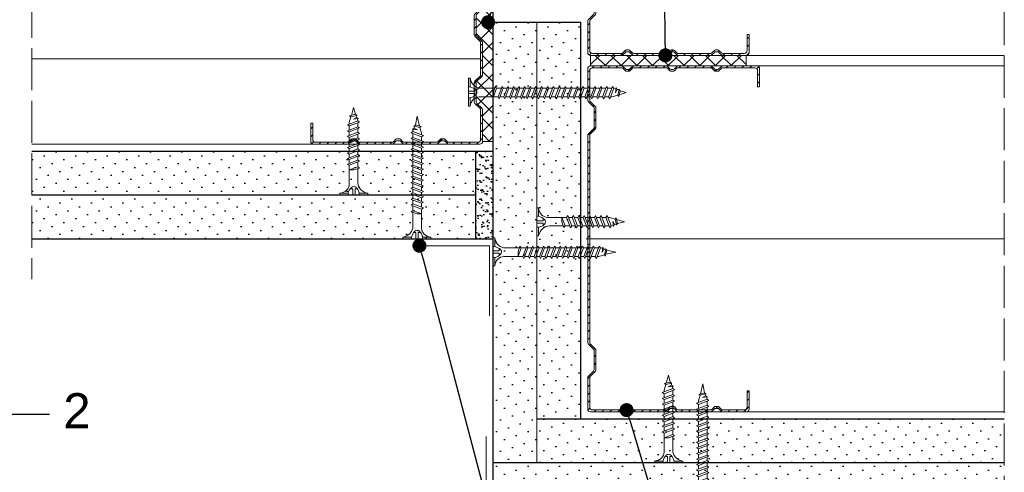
# Model space of a CAD drawing. Header units: millimetres. Extents: x 1720 to 3764, y 1191 to 1623.
# Tile 9 of 10: x 3483 to 3764, y 1338 to 1467. Entities that reach past the tile are written whole.
import ezdxf
from ezdxf import colors
from ezdxf.entities.mleader import LeaderData, LeaderLine
from ezdxf.math import Vec2, Vec3

# ---------------------------------------------------------------- set-up
doc = ezdxf.new("R2010")
doc.units = ezdxf.units.MM
doc.linetypes.add('ACAD_ISO02W100', pattern=[15, 12, -3])
for name, color, linetype, lineweight in [('_ISOVER WELNA', 7, 'BATTING', 9), ('_RIGIPS AKCESORIA', 7, 'Continuous', 18), ('_RIGIPS G-K', 7, 'Continuous', 25), ('_RIGIPS PROFIL', 7, 'Continuous', 18), ('KRESKOWANIE', 7, 'Continuous', 9), ('OPISY', 7, 'Continuous', 9), ('PRZERYWANA', 7, 'ACAD_ISO02W100', 9)]:
    doc.layers.add(name, color=color, linetype=linetype, lineweight=lineweight)
doc.styles.get("Standard").update_dxf_attribs({"font": 'arial.ttf'})
doc.linetypes.add('BATTING', pattern='A,0.00254,-2.54,[134,ltypeshp.shx,S=2.54,R=0,X=-2.54,Y=0],-5.08,[134,ltypeshp.shx,S=2.54,R=180,X=2.54,Y=0],-2.54', length=10.16254)
pattern_1 = [(315, (1556.1775, -0.9), (3.367596, 1.122532), [0, -3.175])]
pattern_2 = [(315, (433.5754, -0.9), (3.367596, 1.122532), [0, -3.175])]

# ---------------------------------------------------------------- blocks, each defined once
blk = doc.blocks.new('CW 50 ULTRASTIL')
h = blk.add_hatch()
h.set_pattern_fill('ANSI31', color=256, scale=0.5, style=0)
h.paths.add_polyline_path([(28.56, 40.65, -0.198912), (28.71, 41), (30.21, 42.51, 0.198912), (30.36, 42.86), (30.36, 48.45, 0.198912), (30.21, 48.8), (28.71, 50.31, -0.198912), (28.56, 50.66), (28.56, 59.85, -0.198912), (28.71, 60.2), (30.21, 61.71, 0.198912), (30.36, 62.06), (30.36, 67.65, 0.198912), (30.21, 68), (28.71, 69.51, -0.198912), (28.56, 69.86), (28.56, 78.31, -0.414214), (29.36, 79.11), (37.68, 79.11, -0.198912), (38.04, 78.96), (38.74, 78.25, 0.198912), (39.1, 78.11), (39.68, 78.11, 0.198912), (40.04, 78.25), (40.74, 78.96, -0.198912), (41.1, 79.11), (50.38, 79.11, -0.198912), (50.74, 78.96), (51.44, 78.25, 0.198912), (51.8, 78.11), (52.38, 78.11, 0.198912), (52.74, 78.25), (53.44, 78.96, -0.198912), (53.8, 79.11), (63.08, 79.11, -0.198912), (63.44, 78.96), (64.14, 78.25, 0.198912), (64.5, 78.11), (65.08, 78.11, 0.198912), (65.44, 78.25), (66.14, 78.96, -0.198912), (66.5, 79.11), (75.66, 79.11, -0.414214), (76.46, 78.31), (76.46, 73.66), (77.01, 73.66), (77.01, 78.86, 0.414214), (76.21, 79.66), (66.5, 79.66, 0.198912), (66.14, 79.51), (65.44, 78.8, -0.198912), (65.08, 78.66), (64.5, 78.66, -0.198912), (64.14, 78.8), (63.44, 79.51, 0.198912), (63.08, 79.66), (53.8, 79.66, 0.198912), (53.44, 79.51), (52.74, 78.8, -0.198912), (52.38, 78.66), (51.8, 78.66, -0.198912), (51.44, 78.8), (50.74, 79.51, 0.198912), (50.38, 79.66), (41.1, 79.66, 0.198912), (40.74, 79.51), (40.04, 78.8, -0.198912), (39.68, 78.66), (39.1, 78.66, -0.198912), (38.74, 78.8), (38.04, 79.51, 0.198912), (37.68, 79.66), (28.81, 79.66, 0.414214), (28.01, 78.86), (28.01, 69.86, 0.198912), (28.16, 69.51), (29.66, 68, -0.198912), (29.81, 67.65), (29.81, 62.06, -0.198912), (29.66, 61.71), (28.16, 60.2, 0.198912), (28.01, 59.85), (28.01, 50.66, 0.198912), (28.16, 50.31), (29.66, 48.8, -0.198912), (29.81, 48.45), (29.81, 42.86, -0.198912), (29.66, 42.51), (28.16, 41, 0.198912), (28.01, 40.65), (28.01, 31.66, 0.414214), (28.81, 30.86), (37.68, 30.86, 0.198912), (38.04, 31), (38.74, 31.71, -0.198912), (39.1, 31.86), (39.68, 31.86, -0.198912), (40.04, 31.71), (40.74, 31, 0.198912), (41.1, 30.86), (50.38, 30.86, 0.198912), (50.74, 31), (51.44, 31.71, -0.198912), (51.8, 31.86), (52.38, 31.86, -0.198912), (52.74, 31.71), (53.44, 31, 0.198912), (53.8, 30.86), (63.08, 30.86, 0.198912), (63.44, 31), (64.14, 31.71, -0.198912), (64.5, 31.86), (65.08, 31.86, -0.198912), (65.44, 31.71), (66.14, 31, 0.198912), (66.5, 30.86), (73.21, 30.86, 0.414214), (74.01, 31.66), (74.01, 36.86), (73.46, 36.86), (73.46, 32.21, -0.414214), (72.66, 31.41), (66.5, 31.41, -0.198912), (66.14, 31.55), (65.44, 32.26, 0.198912), (65.08, 32.41), (64.5, 32.41, 0.198912), (64.14, 32.26), (63.44, 31.55, -0.198912), (63.08, 31.41), (53.8, 31.41, -0.198912), (53.44, 31.55), (52.74, 32.26, 0.198912), (52.38, 32.41), (51.8, 32.41, 0.198912), (51.44, 32.26), (50.74, 31.55, -0.198912), (50.38, 31.41), (41.1, 31.41, -0.198912), (40.74, 31.55), (40.04, 32.26, 0.198912), (39.68, 32.41), (39.1, 32.41, 0.198912), (38.74, 32.26), (38.04, 31.55, -0.198912), (37.68, 31.41), (29.36, 31.41, -0.414214), (28.56, 32.21)])
at = {"layer": '_RIGIPS PROFIL'}
for p, q in [((28.01, 78.86), (28.01, 69.86)), ((37.68, 79.66), (28.81, 79.66)), ((37.68, 79.11), (29.36, 79.11)), ((38.04, 79.51), (38.74, 78.8)), ((38.04, 78.96), (38.74, 78.25)), ((39.68, 78.66), (39.1, 78.66)), ((40.74, 79.51), (40.04, 78.8)), ((40.74, 78.96), (40.04, 78.25)), ((50.38, 79.66), (41.1, 79.66)), ((50.38, 79.11), (41.1, 79.11)), ((50.74, 79.51), (51.44, 78.8)), ((50.74, 78.96), (51.44, 78.25)), ((52.38, 78.66), (51.8, 78.66)), ((53.44, 79.51), (52.74, 78.8)), ((53.44, 78.96), (52.74, 78.25)), ((53.8, 79.66), (63.08, 79.66)), ((53.8, 79.11), (63.08, 79.11)), ((63.44, 79.51), (64.14, 78.8)), ((63.44, 78.96), (64.14, 78.25)), ((65.08, 78.66), (64.5, 78.66)), ((66.14, 79.51), (65.44, 78.8)), ((66.14, 78.96), (65.44, 78.25)), ((76.21, 79.66), (66.5, 79.66)), ((75.66, 79.11), (66.5, 79.11)), ((77.01, 73.66), (77.01, 78.86)), ((28.56, 78.31), (28.56, 69.86)), ((39.68, 78.11), (39.1, 78.11)), ((52.38, 78.11), (51.8, 78.11)), ((65.08, 78.11), (64.5, 78.11)), ((76.46, 73.66), (76.46, 78.31)), ((76.46, 73.66), (77.01, 73.66)), ((29.66, 68), (28.16, 69.51)), ((30.21, 68), (28.71, 69.51)), ((29.81, 67.65), (29.81, 62.06)), ((30.36, 67.65), (30.36, 62.06)), ((28.01, 59.85), (28.01, 50.66)), ((29.66, 61.71), (28.16, 60.2)), ((28.56, 59.85), (28.56, 50.66)), ((30.21, 61.71), (28.71, 60.2)), ((29.66, 48.8), (28.16, 50.31)), ((30.21, 48.8), (28.71, 50.31)), ((29.81, 42.86), (29.81, 48.45)), ((30.36, 42.86), (30.36, 48.45)), ((29.66, 42.51), (28.16, 41)), ((30.21, 42.51), (28.71, 41)), ((28.01, 31.66), (28.01, 40.65)), ((28.56, 32.21), (28.56, 40.65)), ((73.46, 36.86), (73.46, 32.21)), ((73.46, 36.86), (74.01, 36.86)), ((74.01, 36.86), (74.01, 31.66)), ((37.68, 31.41), (29.36, 31.41)), ((38.04, 31.55), (38.74, 32.26)), ((38.04, 31), (38.74, 31.71)), ((39.68, 32.41), (39.1, 32.41)), ((39.68, 31.86), (39.1, 31.86)), ((40.74, 31.55), (40.04, 32.26)), ((40.74, 31), (40.04, 31.71)), ((50.38, 31.41), (41.1, 31.41)), ((50.74, 31.55), (51.44, 32.26)), ((50.74, 31), (51.44, 31.71)), ((52.38, 32.41), (51.8, 32.41)), ((52.38, 31.86), (51.8, 31.86)), ((53.44, 31.55), (52.74, 32.26)), ((53.44, 31), (52.74, 31.71)), ((53.8, 31.41), (63.08, 31.41)), ((63.44, 31.55), (64.14, 32.26)), ((63.44, 31), (64.14, 31.71)), ((65.08, 32.41), (64.5, 32.41)), ((65.08, 31.86), (64.5, 31.86)), ((66.14, 31.55), (65.44, 32.26)), ((66.14, 31), (65.44, 31.71)), ((72.66, 31.41), (66.5, 31.41)), ((37.68, 30.86), (28.81, 30.86)), ((50.38, 30.86), (41.1, 30.86)), ((53.8, 30.86), (63.08, 30.86)), ((73.21, 30.86), (66.5, 30.86))]:
    blk.add_line(p, q, dxfattribs=at)
for centre, radius, start, end in [((28.81, 78.86), 0.8, 90, 180), ((29.36, 78.31), 0.8, 90, 180), ((37.68, 79.16), 0.5, 45, 90), ((37.68, 78.61), 0.5, 45, 90), ((39.1, 79.16), 0.5, 225, 270), ((39.68, 79.16), 0.5, 270, 315), ((41.1, 79.16), 0.5, 90, 135), ((41.1, 78.61), 0.5, 90, 135), ((50.38, 79.16), 0.5, 45, 90), ((50.38, 78.61), 0.5, 45, 90), ((51.8, 79.16), 0.5, 225, 270), ((52.38, 79.16), 0.5, 270, 315), ((53.8, 79.16), 0.5, 90, 135), ((53.8, 78.61), 0.5, 90, 135), ((63.08, 79.16), 0.5, 45, 90), ((63.08, 78.61), 0.5, 45, 90), ((64.5, 79.16), 0.5, 225, 270), ((65.08, 79.16), 0.5, 270, 315), ((66.5, 79.16), 0.5, 90, 135), ((66.5, 78.61), 0.5, 90, 135), ((75.66, 78.31), 0.8, 0, 90), ((76.21, 78.86), 0.8, 0, 90), ((39.1, 78.61), 0.5, 225, 270), ((39.68, 78.61), 0.5, 270, 315), ((51.8, 78.61), 0.5, 225, 270), ((52.38, 78.61), 0.5, 270, 315), ((64.5, 78.61), 0.5, 225, 270), ((65.08, 78.61), 0.5, 270, 315), ((28.51, 69.86), 0.5, 180, 225), ((29.06, 69.86), 0.5, 180, 225), ((29.31, 67.65), 0.5, 0, 45), ((29.86, 67.65), 0.5, 0, 45), ((29.31, 62.06), 0.5, 315, 0), ((29.86, 62.06), 0.5, 315, 0), ((28.51, 59.85), 0.5, 135, 180), ((29.06, 59.85), 0.5, 135, 180), ((28.51, 50.66), 0.5, 180, 225), ((29.06, 50.66), 0.5, 180, 225), ((29.31, 48.45), 0.5, 0, 45), ((29.86, 48.45), 0.5, 0, 45), ((29.31, 42.86), 0.5, 315, 0), ((29.86, 42.86), 0.5, 315, 0), ((28.51, 40.65), 0.5, 135, 180), ((29.06, 40.65), 0.5, 135, 180), ((28.81, 31.66), 0.8, 180, 270), ((29.36, 32.21), 0.8, 180, 270), ((37.68, 31.91), 0.5, 270, 315), ((37.68, 31.36), 0.5, 270, 315), ((39.1, 31.91), 0.5, 90, 135), ((39.1, 31.36), 0.5, 90, 135), ((39.68, 31.91), 0.5, 45, 90), ((39.68, 31.36), 0.5, 45, 90), ((41.1, 31.91), 0.5, 225, 270), ((41.1, 31.36), 0.5, 225, 270), ((50.38, 31.91), 0.5, 270, 315), ((50.38, 31.36), 0.5, 270, 315), ((51.8, 31.91), 0.5, 90, 135), ((51.8, 31.36), 0.5, 90, 135), ((52.38, 31.91), 0.5, 45, 90), ((52.38, 31.36), 0.5, 45, 90), ((53.8, 31.91), 0.5, 225, 270), ((53.8, 31.36), 0.5, 225, 270), ((63.08, 31.91), 0.5, 270, 315), ((63.08, 31.36), 0.5, 270, 315), ((64.5, 31.91), 0.5, 90, 135), ((64.5, 31.36), 0.5, 90, 135), ((65.08, 31.91), 0.5, 45, 90), ((65.08, 31.36), 0.5, 45, 90), ((66.5, 31.91), 0.5, 225, 270), ((66.5, 31.36), 0.5, 225, 270), ((72.66, 32.21), 0.8, 270, 0), ((73.21, 31.66), 0.8, 270, 0)]:
    blk.add_arc(centre, radius, start, end, dxfattribs=at)
blk = doc.blocks.new('TN 25')
at = {"layer": '_RIGIPS AKCESORIA'}
for p, q in [((0, -0.84), (0, 7.16)), ((0, 7.16), (0.46, 7.16)), ((0.46, 7.16), (0.46, 4.78)), ((0.46, 4.78), (0, 4.78)), ((0, 3.5), (1.77, 3.5)), ((0, 2.83), (1.77, 2.83)), ((1.77, 3.5), (1.77, 4.2)), ((1.77, 2.83), (1.77, 2.18)), ((3.02, 4.46), (8.47, 4.46)), ((7.12, 4.46), (7.12, 3.18)), ((8.03, 2.01), (7.12, 4.46)), ((7.12, 3.18), (7.65, 1.53)), ((8.47, 4.46), (8.79, 5)), ((9.61, 1.51), (8.47, 4.46)), ((8.79, 5), (9.93, 2.01)), ((9, 4.46), (10.1, 4.46)), ((10.1, 4.46), (10.41, 5)), ((11.23, 1.51), (10.1, 4.46)), ((10.41, 5), (11.56, 2.01)), ((10.62, 4.46), (11.67, 4.46)), ((11.67, 4.46), (11.99, 5)), ((12.81, 1.51), (11.67, 4.46)), ((11.99, 5), (13.14, 2.01)), ((12.2, 4.46), (13.21, 4.46)), ((13.21, 4.46), (13.52, 5)), ((14.34, 1.51), (13.21, 4.46)), ((13.52, 5), (14.67, 2.01)), ((13.73, 4.46), (14.8, 4.46)), ((14.8, 4.46), (15.12, 5)), ((15.94, 1.51), (14.8, 4.46)), ((15.12, 5), (16.26, 2.01)), ((15.33, 4.46), (16.42, 4.46)), ((16.42, 4.46), (16.73, 5)), ((17.55, 1.51), (16.42, 4.46)), ((16.73, 5), (17.88, 2.01)), ((16.94, 4.46), (17.99, 4.46)), ((17.99, 4.46), (18.31, 5)), ((19.13, 1.51), (17.99, 4.46)), ((18.31, 5), (19.45, 2.01)), ((18.52, 4.46), (19.68, 4.46)), ((19.68, 4.46), (20, 5)), ((20.82, 1.51), (19.68, 4.46)), ((20, 5), (21.14, 2.01)), ((20.21, 4.46), (20.7, 4.46)), ((20.7, 4.46), (22.28, 3.98)), ((21.85, 1.83), (21.67, 3.28)), ((21.67, 3.28), (22.14, 2.4)), ((22.28, 3.98), (22.56, 4.37)), ((22.7, 2.36), (22.28, 3.98)), ((22.56, 4.37), (23.03, 2.71)), ((22.71, 3.85), (25, 3.24)), ((25, 3.24), (23.03, 2.71)), ((0.46, 1.64), (0, 1.64)), ((0.46, -0.84), (0.46, 1.64)), ((7.49, 2.01), (3.55, 2.01)), ((7.65, 1.53), (8.03, 2.01)), ((9.41, 2.01), (8.03, 2.01)), ((9.93, 2.01), (9.61, 1.51)), ((11.04, 2.01), (9.93, 2.01)), ((11.56, 2.01), (11.23, 1.51)), ((12.61, 2.01), (11.56, 2.01)), ((13.14, 2.01), (12.81, 1.51)), ((14.15, 2.01), (13.14, 2.01)), ((14.67, 2.01), (14.34, 1.51)), ((15.74, 2.01), (14.67, 2.01)), ((16.26, 2.01), (15.94, 1.51)), ((17.36, 2.01), (16.26, 2.01)), ((17.88, 2.01), (17.55, 1.51)), ((18.93, 2.01), (17.88, 2.01)), ((19.45, 2.01), (19.13, 1.51)), ((19.45, 2.01), (20.62, 2.01)), ((21.14, 2.01), (20.82, 1.51)), ((21.14, 2.01), (21.81, 2.12)), ((22.14, 2.4), (21.85, 1.83)), ((22.7, 2.36), (22.14, 2.4)), ((23.03, 2.71), (22.7, 2.36)), ((0, -0.84), (0.46, -0.84))]:
    blk.add_line(p, q, dxfattribs=at)
for centre, major_axis, ratio, start_param, end_param in [((3.09, 7.67), (0.17, 3.2), 0.826134, 1.773653, 3.180586), ((-0.04, 0.9), (0, 3.93), 0.848176, -0.720942, -0.151112), ((1.66, 3.18), (0, 0.895), 0.848176, -1.552777, -0.720942), ((1.66, 3.18), (0, 0.895), 0.848176, 3.862535, 4.730408), ((3.37, -1.57), (0.28, 3.57), 0.832181, 0.035984, 1.430787), ((-2.73, 15.91), (0, 14.76), 0.848176, 3.399396, 3.475072), ((0.59, 4.62), (0, 2.81), 0.848176, 3.475072, 3.862535)]:
    blk.add_ellipse(centre, major_axis=major_axis, ratio=ratio, start_param=start_param, end_param=end_param, dxfattribs=at)
blk = doc.blocks.new('TN 35')
at = {"layer": '_RIGIPS AKCESORIA'}
for p, q in [((0, -0.84), (0, 7.16)), ((0, 7.16), (0.46, 7.16)), ((0.46, 7.16), (0.46, 4.78)), ((0.46, 4.78), (0, 4.78)), ((0, 3.5), (1.77, 3.5)), ((0, 2.83), (1.77, 2.83)), ((1.77, 3.5), (1.77, 4.2)), ((1.77, 2.83), (1.77, 2.18)), ((3.02, 4.46), (8.47, 4.46)), ((7.12, 4.46), (7.12, 3.18)), ((8.03, 2.01), (7.12, 4.46)), ((7.12, 3.18), (7.65, 1.53)), ((8.47, 4.46), (8.79, 5)), ((9.61, 1.51), (8.47, 4.46)), ((8.79, 5), (9.93, 2.01)), ((9, 4.46), (10.1, 4.46)), ((10.1, 4.46), (10.41, 5)), ((11.23, 1.51), (10.1, 4.46)), ((10.41, 5), (11.56, 2.01)), ((10.62, 4.46), (11.67, 4.46)), ((11.67, 4.46), (11.99, 5)), ((12.81, 1.51), (11.67, 4.46)), ((11.99, 5), (13.14, 2.01)), ((12.2, 4.46), (13.21, 4.46)), ((13.21, 4.46), (13.52, 5)), ((14.34, 1.51), (13.21, 4.46)), ((13.52, 5), (14.67, 2.01)), ((13.73, 4.46), (14.8, 4.46)), ((14.8, 4.46), (15.12, 5)), ((15.94, 1.51), (14.8, 4.46)), ((15.12, 5), (16.26, 2.01)), ((15.33, 4.46), (16.42, 4.46)), ((16.42, 4.46), (16.73, 5)), ((17.55, 1.51), (16.42, 4.46)), ((16.73, 5), (17.88, 2.01)), ((16.94, 4.46), (17.99, 4.46)), ((17.99, 4.46), (18.31, 5)), ((19.13, 1.51), (17.99, 4.46)), ((18.31, 5), (19.45, 2.01)), ((18.52, 4.46), (19.57, 4.46)), ((19.57, 4.46), (19.88, 5)), ((20.7, 1.51), (19.57, 4.46)), ((19.88, 5), (21.03, 2.01)), ((20.09, 4.46), (21.14, 4.46)), ((21.14, 4.46), (21.46, 5)), ((22.28, 1.51), (21.14, 4.46)), ((21.46, 5), (22.6, 2.01)), ((21.67, 4.46), (22.72, 4.46)), ((22.72, 4.46), (23.03, 5)), ((23.85, 1.51), (22.72, 4.46)), ((23.03, 5), (24.18, 2.01)), ((23.24, 4.46), (24.29, 4.46)), ((24.29, 4.46), (24.61, 5)), ((25.43, 1.51), (24.29, 4.46)), ((24.61, 5), (25.75, 2.01)), ((24.81, 4.46), (25.87, 4.46)), ((25.87, 4.46), (26.18, 5)), ((27, 1.51), (25.87, 4.46)), ((26.18, 5), (27.33, 2.01)), ((26.39, 4.46), (27.44, 4.46)), ((27.44, 4.46), (27.76, 5)), ((28.58, 1.51), (27.44, 4.46)), ((27.76, 5), (28.9, 2.01)), ((27.96, 4.46), (29.13, 4.46)), ((29.13, 4.46), (29.45, 5)), ((30.27, 1.51), (29.13, 4.46)), ((29.45, 5), (30.59, 2.01)), ((29.65, 4.46), (30.15, 4.46)), ((30.15, 4.46), (31.73, 3.98)), ((31.3, 1.83), (31.12, 3.28)), ((31.12, 3.28), (31.59, 2.4)), ((31.73, 3.98), (32.01, 4.37)), ((32.15, 2.36), (31.73, 3.98)), ((32.01, 4.37), (32.48, 2.71)), ((32.16, 3.85), (35, 3.24)), ((35, 3.24), (32.48, 2.71)), ((0.46, 1.64), (0, 1.64)), ((0.46, -0.84), (0.46, 1.64)), ((7.49, 2.01), (3.55, 2.01)), ((7.65, 1.53), (8.03, 2.01)), ((9.41, 2.01), (8.03, 2.01)), ((9.93, 2.01), (9.61, 1.51)), ((11.04, 2.01), (9.93, 2.01)), ((11.56, 2.01), (11.23, 1.51)), ((12.61, 2.01), (11.56, 2.01)), ((13.14, 2.01), (12.81, 1.51)), ((14.15, 2.01), (13.14, 2.01)), ((14.67, 2.01), (14.34, 1.51)), ((15.74, 2.01), (14.67, 2.01)), ((16.26, 2.01), (15.94, 1.51)), ((17.36, 2.01), (16.26, 2.01)), ((17.88, 2.01), (17.55, 1.51)), ((18.93, 2.01), (17.84, 2.01)), ((19.45, 2.01), (19.13, 1.51)), ((20.51, 2.01), (19.41, 2.01)), ((21.03, 2.01), (20.7, 1.51)), ((22.08, 2.01), (20.99, 2.01)), ((22.6, 2.01), (22.28, 1.51)), ((23.66, 2.01), (22.56, 2.01)), ((24.18, 2.01), (23.85, 1.51)), ((25.23, 2.01), (24.14, 2.01)), ((25.75, 2.01), (25.43, 1.51)), ((26.81, 2.01), (25.71, 2.01)), ((27.33, 2.01), (27, 1.51)), ((28.38, 2.01), (27.33, 2.01)), ((28.9, 2.01), (28.58, 1.51)), ((28.9, 2.01), (30.07, 2.01)), ((30.59, 2.01), (30.27, 1.51)), ((30.59, 2.01), (31.26, 2.12)), ((31.59, 2.4), (31.3, 1.83)), ((32.15, 2.36), (31.59, 2.4)), ((32.48, 2.71), (32.15, 2.36)), ((0, -0.84), (0.46, -0.84))]:
    blk.add_line(p, q, dxfattribs=at)
for centre, major_axis, ratio, start_param, end_param in [((3.09, 7.67), (0.17, 3.2), 0.826134, 1.773653, 3.180586), ((-0.04, 0.9), (0, 3.93), 0.848176, -0.720942, -0.151112), ((1.66, 3.18), (0, 0.895), 0.848176, -1.552777, -0.720942), ((1.66, 3.18), (0, 0.895), 0.848176, 3.862535, 4.730408), ((3.37, -1.57), (0.28, 3.57), 0.832181, 0.035984, 1.430787), ((-2.73, 15.91), (0, 14.76), 0.848176, 3.399396, 3.475072), ((0.59, 4.62), (0, 2.81), 0.848176, 3.475072, 3.862535)]:
    blk.add_ellipse(centre, major_axis=major_axis, ratio=ratio, start_param=start_param, end_param=end_param, dxfattribs=at)
blk = doc.blocks.new('naroznik')
at = {"layer": '_RIGIPS AKCESORIA'}
for p, q in [((429.5, 69.65), (429.5, 90.65)), ((430.5, 91.65), (451.5, 91.65))]:
    blk.add_line(p, q, dxfattribs=at)
blk.add_arc((429.5, 91.65), 1, 0, 270, dxfattribs=at)
blk = doc.blocks.new('TN 45')
at = {"layer": '_RIGIPS AKCESORIA'}
for p, q in [((0, -0.84), (0, 7.16)), ((0, 7.16), (0.46, 7.16)), ((0.46, 7.16), (0.46, 4.78)), ((0.46, 4.78), (0, 4.78)), ((0, 3.5), (1.77, 3.5)), ((0, 2.83), (1.77, 2.83)), ((1.77, 3.5), (1.77, 4.2)), ((1.77, 2.83), (1.77, 2.18)), ((3.02, 4.46), (8.47, 4.46)), ((7.12, 4.46), (7.12, 3.18)), ((8.03, 2.01), (7.12, 4.46)), ((7.12, 3.18), (7.65, 1.53)), ((8.47, 4.46), (8.79, 5)), ((9.61, 1.51), (8.47, 4.46)), ((8.79, 5), (9.93, 2.01)), ((9, 4.46), (10.1, 4.46)), ((10.1, 4.46), (10.41, 5)), ((11.23, 1.51), (10.1, 4.46)), ((10.41, 5), (11.56, 2.01)), ((10.62, 4.46), (11.67, 4.46)), ((11.67, 4.46), (11.99, 5)), ((12.81, 1.51), (11.67, 4.46)), ((11.99, 5), (13.14, 2.01)), ((12.2, 4.46), (13.21, 4.46)), ((13.21, 4.46), (13.52, 5)), ((14.34, 1.51), (13.21, 4.46)), ((13.52, 5), (14.67, 2.01)), ((13.73, 4.46), (14.8, 4.46)), ((14.8, 4.46), (15.12, 5)), ((15.94, 1.51), (14.8, 4.46)), ((15.12, 5), (16.26, 2.01)), ((15.33, 4.46), (16.42, 4.46)), ((16.42, 4.46), (16.73, 5)), ((17.55, 1.51), (16.42, 4.46)), ((16.73, 5), (17.88, 2.01)), ((16.94, 4.46), (17.99, 4.46)), ((17.99, 4.46), (18.31, 5)), ((19.13, 1.51), (17.99, 4.46)), ((18.31, 5), (19.45, 2.01)), ((18.52, 4.46), (19.68, 4.46)), ((19.68, 4.46), (20, 5)), ((20.82, 1.51), (19.68, 4.46)), ((20, 5), (21.14, 2.01)), ((20.21, 4.46), (21.37, 4.46)), ((21.37, 4.46), (21.69, 5)), ((22.51, 1.51), (21.37, 4.46)), ((21.69, 5), (22.83, 2.01)), ((21.9, 4.46), (23.06, 4.46)), ((23.06, 4.46), (23.38, 5)), ((24.2, 1.51), (23.06, 4.46)), ((23.38, 5), (24.52, 2.01)), ((23.59, 4.46), (24.75, 4.46)), ((24.75, 4.46), (25.07, 5)), ((25.89, 1.51), (24.75, 4.46)), ((25.07, 5), (26.21, 2.01)), ((25.28, 4.46), (26.44, 4.46)), ((26.44, 4.46), (26.76, 5)), ((27.58, 1.51), (26.44, 4.46)), ((26.76, 5), (27.9, 2.01)), ((26.96, 4.46), (28.13, 4.46)), ((28.13, 4.46), (28.45, 5)), ((29.27, 1.51), (28.13, 4.46)), ((28.45, 5), (29.59, 2.01)), ((28.65, 4.46), (29.82, 4.46)), ((29.82, 4.46), (30.14, 5)), ((30.96, 1.51), (29.82, 4.46)), ((30.14, 5), (31.28, 2.01)), ((30.34, 4.46), (31.51, 4.46)), ((31.51, 4.46), (31.83, 5)), ((32.65, 1.51), (31.51, 4.46)), ((31.83, 5), (32.97, 2.01)), ((32.03, 4.46), (33.2, 4.46)), ((33.2, 4.46), (33.52, 5)), ((34.34, 1.51), (33.2, 4.46)), ((33.52, 5), (34.66, 2.01)), ((33.72, 4.46), (34.89, 4.46)), ((34.89, 4.46), (35.21, 5)), ((36.03, 1.51), (34.89, 4.46)), ((35.21, 5), (36.35, 2.01)), ((35.41, 4.46), (36.58, 4.46)), ((36.58, 4.46), (36.9, 5)), ((37.72, 1.51), (36.58, 4.46)), ((36.9, 5), (38.04, 2.01)), ((37.1, 4.46), (38.27, 4.46)), ((38.27, 4.46), (38.59, 5)), ((39.41, 1.51), (38.27, 4.46)), ((38.59, 5), (39.73, 2.01)), ((38.79, 4.46), (39.96, 4.46)), ((39.96, 4.46), (40.28, 5)), ((41.1, 1.51), (39.96, 4.46)), ((40.28, 5), (41.42, 2.01)), ((40.48, 4.46), (40.98, 4.46)), ((40.98, 4.46), (42.56, 3.98)), ((42.13, 1.83), (41.95, 3.28)), ((41.95, 3.28), (42.42, 2.4)), ((42.56, 3.98), (42.84, 4.37)), ((42.98, 2.36), (42.56, 3.98)), ((42.84, 4.37), (43.31, 2.71)), ((42.99, 3.85), (45, 3.24)), ((45, 3.24), (43.31, 2.71)), ((0.46, 1.64), (0, 1.64)), ((0.46, -0.84), (0.46, 1.64)), ((7.49, 2.01), (3.55, 2.01)), ((7.65, 1.53), (8.03, 2.01)), ((9.41, 2.01), (8.03, 2.01)), ((9.93, 2.01), (9.61, 1.51)), ((11.04, 2.01), (9.93, 2.01)), ((11.56, 2.01), (11.23, 1.51)), ((12.61, 2.01), (11.56, 2.01)), ((13.14, 2.01), (12.81, 1.51)), ((14.15, 2.01), (13.14, 2.01)), ((14.67, 2.01), (14.34, 1.51)), ((15.74, 2.01), (14.67, 2.01)), ((16.26, 2.01), (15.94, 1.51)), ((17.36, 2.01), (16.26, 2.01)), ((17.88, 2.01), (17.55, 1.51)), ((18.93, 2.01), (17.88, 2.01)), ((19.45, 2.01), (19.13, 1.51)), ((19.45, 2.01), (20.62, 2.01)), ((20.62, 2.01), (19.57, 2.01)), ((21.14, 2.01), (20.82, 1.51)), ((21.14, 2.01), (22.31, 2.01)), ((22.31, 2.01), (21.26, 2.01)), ((22.83, 2.01), (22.51, 1.51)), ((22.83, 2.01), (24, 2.01)), ((24, 2.01), (22.95, 2.01)), ((24.52, 2.01), (24.2, 1.51)), ((24.52, 2.01), (25.69, 2.01)), ((25.69, 2.01), (24.64, 2.01)), ((26.21, 2.01), (25.89, 1.51)), ((26.21, 2.01), (27.38, 2.01)), ((27.38, 2.01), (26.33, 2.01)), ((27.9, 2.01), (27.58, 1.51)), ((27.9, 2.01), (29.07, 2.01)), ((29.07, 2.01), (28.02, 2.01)), ((29.59, 2.01), (29.27, 1.51)), ((29.59, 2.01), (30.76, 2.01)), ((30.76, 2.01), (29.71, 2.01)), ((31.28, 2.01), (30.96, 1.51)), ((31.28, 2.01), (32.45, 2.01)), ((32.45, 2.01), (31.4, 2.01)), ((32.97, 2.01), (32.65, 1.51)), ((32.97, 2.01), (34.14, 2.01)), ((34.14, 2.01), (33.09, 2.01)), ((34.66, 2.01), (34.34, 1.51)), ((34.66, 2.01), (35.83, 2.01)), ((35.83, 2.01), (34.78, 2.01)), ((36.35, 2.01), (36.03, 1.51)), ((36.35, 2.01), (37.52, 2.01)), ((37.52, 2.01), (36.47, 2.01)), ((38.04, 2.01), (37.72, 1.51)), ((38.04, 2.01), (39.21, 2.01)), ((39.21, 2.01), (38.16, 2.01)), ((39.73, 2.01), (39.41, 1.51)), ((39.73, 2.01), (40.9, 2.01)), ((41.42, 2.01), (41.1, 1.51)), ((41.42, 2.01), (42.09, 2.12)), ((42.42, 2.4), (42.13, 1.83)), ((42.98, 2.36), (42.42, 2.4)), ((43.31, 2.71), (42.98, 2.36)), ((0, -0.84), (0.46, -0.84))]:
    blk.add_line(p, q, dxfattribs=at)
for centre, major_axis, ratio, start_param, end_param in [((3.09, 7.67), (0.17, 3.2), 0.826134, 1.773653, 3.180586), ((-0.04, 0.9), (0, 3.93), 0.848176, -0.720942, -0.151112), ((1.66, 3.18), (0, 0.895), 0.848176, -1.552777, -0.720942), ((1.66, 3.18), (0, 0.895), 0.848176, 3.862535, 4.730408), ((3.37, -1.57), (0.28, 3.57), 0.832181, 0.035984, 1.430787), ((-2.73, 15.91), (0, 14.76), 0.848176, 3.399396, 3.475072), ((0.59, 4.62), (0, 2.81), 0.848176, 3.475072, 3.862535)]:
    blk.add_ellipse(centre, major_axis=major_axis, ratio=ratio, start_param=start_param, end_param=end_param, dxfattribs=at)
blk = doc.blocks.new('CW 100 ULTRASTIL')
h = blk.add_hatch()
h.set_pattern_fill('ANSI31', color=256, scale=0.5, style=0)
h.paths.add_polyline_path([(179.46, 109.85, -0.198912), (179.6, 110.2), (181.11, 111.71, 0.198912), (181.26, 112.06), (181.26, 117.65, 0.198912), (181.11, 118), (179.6, 119.51, -0.198912), (179.46, 119.86), (179.46, 128.31, -0.414214), (180.26, 129.11), (188.58, 129.11, -0.198912), (188.93, 128.96), (189.64, 128.25, 0.198912), (189.99, 128.11), (190.58, 128.11, 0.198912), (190.93, 128.25), (191.64, 128.96, -0.198912), (191.99, 129.11), (201.28, 129.11, -0.198912), (201.63, 128.96), (202.34, 128.25, 0.198912), (202.69, 128.11), (203.28, 128.11, 0.198912), (203.63, 128.25), (204.34, 128.96, -0.198912), (204.69, 129.11), (213.98, 129.11, -0.198912), (214.33, 128.96), (215.04, 128.25, 0.198912), (215.39, 128.11), (215.98, 128.11, 0.198912), (216.33, 128.25), (217.04, 128.96, -0.198912), (217.39, 129.11), (226.56, 129.11, -0.414214), (227.36, 128.31), (227.36, 123.66), (227.91, 123.66), (227.91, 128.86, 0.414214), (227.11, 129.66), (217.39, 129.66, 0.198912), (217.04, 129.51), (216.33, 128.8, -0.198912), (215.98, 128.66), (215.39, 128.66, -0.198912), (215.04, 128.8), (214.33, 129.51, 0.198912), (213.98, 129.66), (204.69, 129.66, 0.198912), (204.34, 129.51), (203.63, 128.8, -0.198912), (203.28, 128.66), (202.69, 128.66, -0.198912), (202.34, 128.8), (201.63, 129.51, 0.198912), (201.28, 129.66), (191.99, 129.66, 0.198912), (191.64, 129.51), (190.93, 128.8, -0.198912), (190.58, 128.66), (189.99, 128.66, -0.198912), (189.64, 128.8), (188.93, 129.51, 0.198912), (188.58, 129.66), (179.71, 129.66, 0.414214), (178.91, 128.86), (178.91, 119.86, 0.198912), (179.05, 119.51), (180.56, 118, -0.198912), (180.71, 117.65), (180.71, 112.06, -0.198912), (180.56, 111.71), (179.05, 110.2, 0.198912), (178.91, 109.85), (178.91, 50.66, 0.198912), (179.05, 50.31), (180.56, 48.8, -0.198912), (180.71, 48.45), (180.71, 42.86, -0.198912), (180.56, 42.51), (179.05, 41, 0.198912), (178.91, 40.65), (178.91, 31.66, 0.414214), (179.71, 30.86), (188.58, 30.86, 0.198912), (188.93, 31), (189.64, 31.71, -0.198912), (189.99, 31.86), (190.58, 31.86, -0.198912), (190.93, 31.71), (191.64, 31, 0.198912), (191.99, 30.86), (201.28, 30.86, 0.198912), (201.63, 31), (202.34, 31.71, -0.198912), (202.69, 31.86), (203.28, 31.86, -0.198912), (203.63, 31.71), (204.34, 31, 0.198912), (204.69, 30.86), (213.98, 30.86, 0.198912), (214.33, 31), (215.04, 31.71, -0.198912), (215.39, 31.86), (215.98, 31.86, -0.198912), (216.33, 31.71), (217.04, 31, 0.198912), (217.39, 30.86), (224.11, 30.86, 0.414214), (224.91, 31.66), (224.91, 36.86), (224.36, 36.86), (224.36, 32.21, -0.414214), (223.56, 31.41), (217.39, 31.41, -0.198912), (217.04, 31.55), (216.33, 32.26, 0.198912), (215.98, 32.41), (215.39, 32.41, 0.198912), (215.04, 32.26), (214.33, 31.55, -0.198912), (213.98, 31.41), (204.69, 31.41, -0.198912), (204.34, 31.55), (203.63, 32.26, 0.198912), (203.28, 32.41), (202.69, 32.41, 0.198912), (202.34, 32.26), (201.63, 31.55, -0.198912), (201.28, 31.41), (191.99, 31.41, -0.198912), (191.64, 31.55), (190.93, 32.26, 0.198912), (190.58, 32.41), (189.99, 32.41, 0.198912), (189.64, 32.26), (188.93, 31.55, -0.198912), (188.58, 31.41), (180.26, 31.41, -0.414214), (179.46, 32.21), (179.46, 40.65, -0.198912), (179.6, 41), (181.11, 42.51, 0.198912), (181.26, 42.86), (181.26, 48.45, 0.198912), (181.11, 48.8), (179.6, 50.31, -0.198912), (179.46, 50.66)])
at = {"layer": '_RIGIPS PROFIL'}
for p, q in [((188.58, 129.66), (179.71, 129.66)), ((188.93, 129.51), (189.64, 128.8)), ((191.64, 129.51), (190.93, 128.8)), ((201.28, 129.66), (191.99, 129.66)), ((201.63, 129.51), (202.34, 128.8)), ((204.34, 129.51), (203.63, 128.8)), ((204.69, 129.66), (213.98, 129.66)), ((214.33, 129.51), (215.04, 128.8)), ((217.04, 129.51), (216.33, 128.8)), ((227.11, 129.66), (217.39, 129.66)), ((178.91, 128.86), (178.91, 119.86)), ((179.46, 128.31), (179.46, 119.86)), ((188.58, 129.11), (180.26, 129.11)), ((188.93, 128.96), (189.64, 128.25)), ((190.58, 128.66), (189.99, 128.66)), ((190.58, 128.11), (189.99, 128.11)), ((191.64, 128.96), (190.93, 128.25)), ((201.28, 129.11), (191.99, 129.11)), ((201.63, 128.96), (202.34, 128.25)), ((203.28, 128.66), (202.69, 128.66)), ((203.28, 128.11), (202.69, 128.11)), ((204.34, 128.96), (203.63, 128.25)), ((204.69, 129.11), (213.98, 129.11)), ((214.33, 128.96), (215.04, 128.25)), ((215.98, 128.66), (215.39, 128.66)), ((215.98, 128.11), (215.39, 128.11)), ((217.04, 128.96), (216.33, 128.25)), ((226.56, 129.11), (217.39, 129.11)), ((227.36, 123.66), (227.36, 128.31)), ((227.91, 123.66), (227.91, 128.86)), ((227.36, 123.66), (227.91, 123.66)), ((180.56, 118), (179.05, 119.51)), ((181.11, 118), (179.6, 119.51)), ((180.71, 117.65), (180.71, 112.06)), ((181.26, 117.65), (181.26, 112.06)), ((178.91, 109.85), (178.91, 50.66)), ((180.56, 111.71), (179.05, 110.2)), ((179.46, 109.85), (179.46, 50.66)), ((181.11, 111.71), (179.6, 110.2)), ((180.56, 48.8), (179.05, 50.31)), ((181.11, 48.8), (179.6, 50.31)), ((180.71, 42.86), (180.71, 48.45)), ((181.26, 42.86), (181.26, 48.45)), ((180.56, 42.51), (179.05, 41)), ((181.11, 42.51), (179.6, 41)), ((178.91, 31.66), (178.91, 40.65)), ((179.46, 32.21), (179.46, 40.65)), ((224.36, 36.86), (224.36, 32.21)), ((224.36, 36.86), (224.91, 36.86)), ((224.91, 36.86), (224.91, 31.66)), ((188.58, 31.41), (180.26, 31.41)), ((188.93, 31.55), (189.64, 32.26)), ((188.93, 31), (189.64, 31.71)), ((190.58, 32.41), (189.99, 32.41)), ((190.58, 31.86), (189.99, 31.86)), ((191.64, 31.55), (190.93, 32.26)), ((191.64, 31), (190.93, 31.71)), ((201.28, 31.41), (191.99, 31.41)), ((201.63, 31.55), (202.34, 32.26)), ((201.63, 31), (202.34, 31.71)), ((203.28, 32.41), (202.69, 32.41)), ((203.28, 31.86), (202.69, 31.86)), ((204.34, 31.55), (203.63, 32.26)), ((204.34, 31), (203.63, 31.71)), ((204.69, 31.41), (213.98, 31.41)), ((214.33, 31.55), (215.04, 32.26)), ((214.33, 31), (215.04, 31.71)), ((215.98, 32.41), (215.39, 32.41)), ((215.98, 31.86), (215.39, 31.86)), ((217.04, 31.55), (216.33, 32.26)), ((217.04, 31), (216.33, 31.71)), ((223.56, 31.41), (217.39, 31.41)), ((188.58, 30.86), (179.71, 30.86)), ((201.28, 30.86), (191.99, 30.86)), ((204.69, 30.86), (213.98, 30.86)), ((224.11, 30.86), (217.39, 30.86))]:
    blk.add_line(p, q, dxfattribs=at)
for centre, radius, start, end in [((179.71, 128.86), 0.8, 90, 180), ((188.58, 129.16), 0.5, 45, 90), ((191.99, 129.16), 0.5, 90, 135), ((201.28, 129.16), 0.5, 45, 90), ((204.69, 129.16), 0.5, 90, 135), ((213.98, 129.16), 0.5, 45, 90), ((217.39, 129.16), 0.5, 90, 135), ((227.11, 128.86), 0.8, 0, 90), ((180.26, 128.31), 0.8, 90, 180), ((188.58, 128.61), 0.5, 45, 90), ((189.99, 129.16), 0.5, 225, 270), ((189.99, 128.61), 0.5, 225, 270), ((190.58, 129.16), 0.5, 270, 315), ((190.58, 128.61), 0.5, 270, 315), ((191.99, 128.61), 0.5, 90, 135), ((201.28, 128.61), 0.5, 45, 90), ((202.69, 129.16), 0.5, 225, 270), ((202.69, 128.61), 0.5, 225, 270), ((203.28, 129.16), 0.5, 270, 315), ((203.28, 128.61), 0.5, 270, 315), ((204.69, 128.61), 0.5, 90, 135), ((213.98, 128.61), 0.5, 45, 90), ((215.39, 129.16), 0.5, 225, 270), ((215.39, 128.61), 0.5, 225, 270), ((215.98, 129.16), 0.5, 270, 315), ((215.98, 128.61), 0.5, 270, 315), ((217.39, 128.61), 0.5, 90, 135), ((226.56, 128.31), 0.8, 0, 90), ((179.41, 119.86), 0.5, 180, 225), ((179.96, 119.86), 0.5, 180, 225), ((180.21, 117.65), 0.5, 0, 45), ((180.76, 117.65), 0.5, 0, 45), ((179.41, 109.85), 0.5, 135, 180), ((179.96, 109.85), 0.5, 135, 180), ((180.21, 112.06), 0.5, 315, 0), ((180.76, 112.06), 0.5, 315, 0), ((179.41, 50.66), 0.5, 180, 225), ((179.96, 50.66), 0.5, 180, 225), ((180.21, 48.45), 0.5, 0, 45), ((180.76, 48.45), 0.5, 0, 45), ((180.21, 42.86), 0.5, 315, 0), ((180.76, 42.86), 0.5, 315, 0), ((179.41, 40.65), 0.5, 135, 180), ((179.96, 40.65), 0.5, 135, 180), ((179.71, 31.66), 0.8, 180, 270), ((180.26, 32.21), 0.8, 180, 270), ((188.58, 31.91), 0.5, 270, 315), ((188.58, 31.36), 0.5, 270, 315), ((189.99, 31.91), 0.5, 90, 135), ((189.99, 31.36), 0.5, 90, 135), ((190.58, 31.91), 0.5, 45, 90), ((190.58, 31.36), 0.5, 45, 90), ((191.99, 31.91), 0.5, 225, 270), ((191.99, 31.36), 0.5, 225, 270), ((201.28, 31.91), 0.5, 270, 315), ((201.28, 31.36), 0.5, 270, 315), ((202.69, 31.91), 0.5, 90, 135), ((202.69, 31.36), 0.5, 90, 135), ((203.28, 31.91), 0.5, 45, 90), ((203.28, 31.36), 0.5, 45, 90), ((204.69, 31.91), 0.5, 225, 270), ((204.69, 31.36), 0.5, 225, 270), ((213.98, 31.91), 0.5, 270, 315), ((213.98, 31.36), 0.5, 270, 315), ((215.39, 31.91), 0.5, 90, 135), ((215.39, 31.36), 0.5, 90, 135), ((215.98, 31.91), 0.5, 45, 90), ((215.98, 31.36), 0.5, 45, 90), ((217.39, 31.91), 0.5, 225, 270), ((217.39, 31.36), 0.5, 225, 270), ((223.56, 32.21), 0.8, 270, 0), ((224.11, 31.66), 0.8, 270, 0)]:
    blk.add_arc(centre, radius, start, end, dxfattribs=at)
blk = doc.blocks.new('_Dot')
at = {"color": 0, "linetype": 'ByBlock', "lineweight": -2}
blk.add_line((-0.5, 0), (-1, 0), dxfattribs=at)
at = {"color": 0, "linetype": 'ByBlock', "const_width": 0.5}
blk.add_lwpolyline([(-0.25, 0, 1), (0.25, 0, 1)], format="xyb", close=True, dxfattribs=at)

msp = doc.modelspace()

# ---------------------------------------------------------------- hatches: boundary and pattern name
at = {"layer": '_RIGIPS G-K'}
h = msp.add_hatch(dxfattribs=at)
h.set_pattern_fill('DOTS', color=256, scale=2, angle=315, style=0)
h.set_pattern_definition([(315, (433.5754, 0), (3.367596, 1.122532), [0, -3.175])])
h.paths.add_polyline_path([(3643.31, 1557.53), (3630.81, 1557.53), (3630.81, 1476.19), (3643.31, 1476.19)])
h.paths.add_polyline_path([(3630.81, 1570.03), (3618.31, 1570.03), (3618.31, 1476.19), (3630.81, 1476.19)])
h.paths.add_polyline_path([(3630.81, 1466.19), (3618.31, 1466.19), (3618.31, 1340.43), (3630.81, 1340.43)])
h.paths.add_polyline_path([(3643.31, 1466.19), (3630.81, 1466.19), (3630.81, 1352.93), (3643.31, 1352.93)])
h = msp.add_hatch(dxfattribs=at)
h.set_pattern_fill('ANSI37', color=256, angle=90, style=0)
h.set_pattern_definition([(135, (5170.2314, -25.654), (-2.245064, -2.245064), []), (225, (5170.2314, -25.654), (2.245064, -2.245064), [])])
h.paths.add_polyline_path([(3646.11, 1456.73), (3646.11, 1453.73), (3654.98, 1453.73), (3690.51, 1453.73), (3690.51, 1456.73), (3683.79, 1456.73)])
h = msp.add_hatch(dxfattribs=at)
h.set_pattern_fill('DOTS', color=256, scale=2, angle=315, style=0)
h.set_pattern_definition(pattern_1)
h.paths.add_polyline_path([(3479.81, 1429.38), (3358.31, 1429.38), (3358.31, 1416.88), (3479.81, 1416.88)])
h.paths.add_polyline_path([(3613.31, 1416.88), (3613.31, 1429.38), (3486.81, 1429.38), (3486.81, 1416.88)])
h = msp.add_hatch(dxfattribs=at)
h.set_pattern_fill('AR-SAND', color=256, scale=0.05, style=0)
h.set_pattern_definition([(37.5, (1556.1775, -0.9), (-0.0800016, 2.4470662), [0, -1.9304, 0, -2.159, 0, -2.06375]), (7.5, (1556.1775, -0.9), (2.2476164, 3.5841255), [0, -1.0414, 0, -1.7399, 0, -0.66675]), (327.5, (1554.6154, -0.9), (3.9549619, 0.007186), [0, -0.635, 0, -2.286, 0, -2.9845]), (317.5, (1554.6154, -0.9), (3.8177823, 1.1146466), [0, -0.3175, 0, -1.4986, 0, -1.7145])])
h.paths.add_polyline_path([(3618.31, 1429.38), (3613.31, 1429.38), (3613.31, 1404.38), (3618.31, 1404.38)])
h = msp.add_hatch(dxfattribs=at)
h.set_pattern_fill('DOTS', color=256, scale=2, angle=315, style=0)
h.set_pattern_definition(pattern_1)
h.paths.add_polyline_path([(3479.81, 1416.88), (3358.31, 1416.88), (3358.31, 1404.38), (3479.81, 1404.38)])
h.paths.add_polyline_path([(3613.31, 1404.38), (3613.31, 1416.88), (3486.81, 1416.88), (3486.81, 1404.38)])
h = msp.add_hatch(dxfattribs=at)
h.set_pattern_fill('DOTS', color=256, scale=2, angle=315, style=0)
h.set_pattern_definition(pattern_2)
h.paths.add_polyline_path([(3764.11, 1352.93), (3630.81, 1352.93), (3630.81, 1340.43), (3764.11, 1340.43)])
h = msp.add_hatch(dxfattribs=at)
h.set_pattern_fill('DOTS', color=256, scale=2, angle=315, style=0)
h.set_pattern_definition(pattern_2)
h.paths.add_polyline_path([(3764.11, 1340.43), (3618.31, 1340.43), (3618.31, 1327.93), (3764.11, 1327.93)])
at = {"layer": 'KRESKOWANIE'}
h = msp.add_hatch(dxfattribs=at)
h.set_pattern_fill('ANSI37', color=256, style=0)
h.set_pattern_definition([(45, (1556.1775, 0), (-2.245064, 2.245064), []), (135, (1556.1775, 0), (-2.245064, -2.245064), [])])
h.paths.add_polyline_path([(3618.31, 1479.38), (3615.31, 1479.38), (3615.31, 1470.38, -0.198912), (3615.16, 1470.03), (3613.65, 1468.52, 0.198912), (3613.51, 1468.17), (3613.51, 1462.58, 0.198912), (3613.65, 1462.23), (3615.16, 1460.72, -0.198912), (3615.31, 1460.37), (3615.31, 1451.18, -0.198912), (3615.16, 1450.83), (3613.65, 1449.32, 0.198912), (3613.51, 1448.97), (3613.51, 1443.38, 0.198912), (3613.65, 1443.03), (3615.16, 1441.52, -0.198912), (3615.31, 1441.17), (3615.31, 1432.18), (3618.31, 1432.18)])

# ---------------------------------------------------------------- linework, layer by layer
at = {"layer": '_ISOVER WELNA', "ltscale": 2.4}
msp.add_line((3614.76, 1455.78), (3486.81, 1455.78), dxfattribs=at)
at = {"layer": '_ISOVER WELNA', "ltscale": 4.8}
msp.add_line((3764.11, 1404.33), (3644.86, 1404.33), dxfattribs=at)
at = {"layer": '_RIGIPS AKCESORIA'}
for p, q in [((3646.11, 1453.73), (3646.11, 1456.73)), ((3690.51, 1453.73), (3690.51, 1456.73)), ((3615.31, 1432.18), (3618.31, 1432.18))]:
    msp.add_line(p, q, dxfattribs=at)
msp.add_lwpolyline([(3617.31, 1382.38), (3617.31, 1402.38), (3597.31, 1402.38)], dxfattribs=at)
at = {"layer": '_RIGIPS G-K'}
for p, q in [((3618.31, 1327.93), (3618.31, 1582.53)), ((3618.31, 1466.19), (3643.31, 1466.19)), ((3643.31, 1405.28), (3643.31, 1466.19)), ((3643.31, 1352.93), (3643.31, 1466.19)), ((3486.81, 1429.38), (3618.31, 1429.38)), ((3613.31, 1429.38), (3613.31, 1404.38)), ((3486.81, 1416.88), (3613.31, 1416.88)), ((3486.81, 1404.38), (3618.31, 1404.38)), ((3630.81, 1352.93), (3764.11, 1352.93)), ((3618.31, 1340.43), (3764.11, 1340.43))]:
    msp.add_line(p, q, dxfattribs=at)
at = {"layer": '_RIGIPS PROFIL'}
for p, q in [((3630.81, 1340.43), (3630.81, 1466.19)), ((3646.11, 1456.73), (3764.11, 1456.73)), ((3646.11, 1453.73), (3764.11, 1453.73)), ((3486.81, 1431.38), (3614.51, 1431.38)), ((3646.11, 1354.93), (3764.11, 1354.93))]:
    msp.add_line(p, q, dxfattribs=at)
at = {"layer": 'PRZERYWANA'}
for p, q in [((3764.11, 1591.63), (3764.11, 1318.83)), ((3486.81, 1518.78), (3486.81, 1392.78))]:
    msp.add_line(p, q, dxfattribs=at)

# ---------------------------------------------------------------- block references
at = {"xscale": -1, "rotation": 180}
msp.add_blockref('TN 45', (3611.29, 1449.35), dxfattribs=at)
at = {"layer": '_RIGIPS AKCESORIA', "rotation": 90}
for name, p in [('TN 25', (3581.77, 1416.88)), ('TN 25', (3671.55, 1340.43)), ('TN 35', (3681.33, 1327.93)), ('naroznik', (3707.96, 896.42))]:
    msp.add_blockref(name, p, dxfattribs=at)
at = {"layer": '_RIGIPS AKCESORIA', "xscale": -1}
for p, rotation in [((3593.44, 1404.38), 270), ((3618.31, 1403.77), 180)]:
    msp.add_blockref('TN 35', p, dxfattribs=dict(at, rotation=rotation))
at = {"layer": '_RIGIPS AKCESORIA'}
msp.add_blockref('TN 25', (3630.81, 1406), dxfattribs=at)
at = {"layer": '_RIGIPS PROFIL'}
for p in [(3466.4, 1425.87), (3466.4, 1324.07)]:
    msp.add_blockref('CW 100 ULTRASTIL', p, dxfattribs=at)
at = {"layer": '_RIGIPS PROFIL', "rotation": 180}
msp.add_blockref('CW 50 ULTRASTIL', (3643.32, 1511.03), dxfattribs=at)

# ---------------------------------------------------------------- leaders
at = {"layer": 'OPISY'}
ml = msp.add_multileader_mtext('Standard', dxfattribs=at)
ml.set_content('4', color=256)
ml.set_leader_properties()
ml.set_arrow_properties(name='DOT')
ml.build(insert=Vec2(0, 0))
ctx = ml.context
ctx.base_point, ctx.char_height, ctx.landing_gap_size, ctx.plane_origin = Vec3(3681.88, 1616.87), 10, 4, Vec3(3489.3, 1760.53)
notes = []
notes.append((ctx, [(0, (1, 1, 0), (3665.88, 1616.87), (1, 0), 16, [(0, [(3616.9, 1466.19)], 0, [])])]))
ctx.mtext.insert, ctx.mtext.flow_direction = Vec3(3685.88, 1622.87), 5
ml = msp.add_multileader_mtext('Standard', dxfattribs=at)
ml.set_content('4', color=256)
ml.set_leader_properties()
ml.set_arrow_properties(name='DOT')
ml.build(insert=Vec2(0, 0))
ctx = ml.context
ctx.base_point, ctx.char_height, ctx.landing_gap_size, ctx.plane_origin = Vec3(3681.88, 1616.87), 10, 4, Vec3(3489.3, 1760.53)
notes.append((ctx, [(0, (1, 1, 0), (3665.88, 1616.87), (1, 0), 16, [(0, [(3667.46, 1456.73)], 0, [])])]))
ctx.mtext.insert, ctx.mtext.flow_direction = Vec3(3685.88, 1622.87), 5
ml = msp.add_multileader_mtext('Standard', dxfattribs=at)
ml.set_content('2', color=256)
ml.set_leader_properties()
ml.set_arrow_properties(name='DOT')
ml.build(insert=Vec2(0, 0))
ctx = ml.context
ctx.base_point, ctx.char_height, ctx.landing_gap_size, ctx.plane_origin = Vec3(3491.76, 1354.26), 10, 4, Vec3(3299.17, 1210.6)
notes.append((ctx, [(0, (1, 1, 0), (3475.76, 1354.26), (1, 0), 16, [(0, [(3450.76, 1431.77)], 0, [])])]))
ctx.mtext.insert, ctx.mtext.flow_direction = Vec3(3495.76, 1360.26), 5
ml = msp.add_multileader_mtext('Standard', dxfattribs=at)
ml.set_content('6', color=256)
ml.set_leader_properties()
ml.set_arrow_properties(name='DOT')
ml.build(insert=Vec2(0, 0))
ctx = ml.context
ctx.base_point, ctx.char_height, ctx.landing_gap_size, ctx.plane_origin = Vec3(3645.76, 1279.43), 10, 4, Vec3(3453.17, 1135.77)
notes.append((ctx, [(0, (1, 1, 0), (3629.76, 1279.43), (1, 0), 16, [(0, [(3597.31, 1402.38)], 0, [])])]))
ctx.mtext.insert, ctx.mtext.flow_direction = Vec3(3649.76, 1284.52), 5
ml = msp.add_multileader_mtext('Standard', dxfattribs=at)
ml.set_content('9', color=256)
ml.set_leader_properties()
ml.set_arrow_properties(name='DOT')
ml.build(insert=Vec2(0, 0))
ctx = ml.context
ctx.base_point, ctx.char_height, ctx.landing_gap_size, ctx.plane_origin = Vec3(3695.41, 1279.43), 10, 4, Vec3(3502.82, 1135.77)
notes.append((ctx, [(0, (1, 1, 0), (3679.41, 1279.43), (1, 0), 16, [(0, [(3656.39, 1355.43)], 0, [])])]))
ctx.mtext.insert, ctx.mtext.flow_direction = Vec3(3699.41, 1284.52), 5
for ctx, leaders in notes:
    for number, flags, end, landing, length, lines in leaders:
        leader = LeaderData()
        leader.index, (leader.has_last_leader_line, leader.has_dogleg_vector, leader.attachment_direction) = number, flags
        leader.last_leader_point, leader.dogleg_vector, leader.dogleg_length = Vec3(end), Vec3(landing), length
        for number, points, colour, breaks in lines:
            line = LeaderLine()
            line.index, line.vertices, line.color, line.breaks = number, Vec3.list(points), colors.encode_raw_color(colour), breaks
            leader.lines.append(line)
        ctx.leaders.append(leader)

doc.saveas('drawing.dxf')
